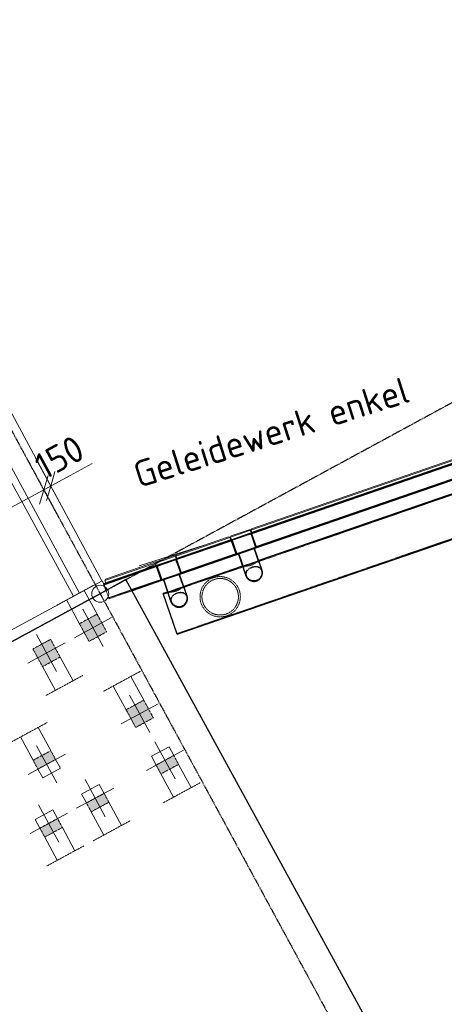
# Model space of a CAD drawing. Header units: millimetres. Extents: x 1069 to 250059, y -65909 to 70891.
# Tile 33 of 109: x 103657 to 111684, y -20054 to -1448. Entities that reach past the tile are written whole.
import ezdxf

# ---------------------------------------------------------------- set-up
doc = ezdxf.new("R2010")
doc.units = ezdxf.units.MM
for name, pattern in [('Dash dot', [15.875, 6.35, -4.7625, 0, -4.7625]), ('Grid Line', [22.225, 12.7, -3.175, 3.175, -3.175]), ('Hhidden', [2.5, 1.5, -1]), ('XX-HIDDEN', [4, 2, -2])]:
    doc.linetypes.add(name, pattern=pattern)
for name, color, linetype, lineweight in [('B-WE-KW-KUNSTWERK-GV', 5, 'Continuous', 18), ('B-WE-VH-VERHARDING_ASFALT-GV', 252, 'Continuous', 18), ('B-WE-VH-VERHARDING_BETON-GV', 252, 'Continuous', 18), ('B-WE-VH-VERHARDING_STRAATBAKSTEEN-GV', 252, 'Continuous', 18), ('iw-bs-remmingwerk', 213, 'Continuous', 18), ('N-CO-BC-BETONVORM-G', 50, 'Continuous', 25), ('N-CO-BC-BETONVORM-G-2', 50, 'XX-HIDDEN', 18), ('N-CO-BC-BETONVORM-GN', 10, 'XX-HIDDEN', 18), ('N-CO-HC-HOUTVORM-G', 30, 'Continuous', 18), ('N-CO-KC-KUNSTSTOFVORM-G', 7, 'Continuous', 13), ('N-CO-SC-STAALVORM-G', 10, 'Continuous', 25), ('X-XX-AL-CONSTRUCTIELIJN-G-1', 10, 'Continuous', 25), ('X-XX-AL-CONSTRUCTIELIJN-G-2', 7, 'Dash dot', 18), ('X-XX-AL-CONSTRUCTIELIJN-G-3', 7, 'Continuous', 18), ('X-XX-AL-CONSTRUCTIELIJN-G-4', 7, 'Hhidden', 18), ('X-XX-AL-M', 7, 'Continuous', 18), ('X-XX-AL-M-200', 7, 'Continuous', 18), ('X-XX-AL-T25-1', 7, 'Continuous', 13), ('X_XX_AL_STRAMIENLIJN_G-1', 7, 'Grid Line', 25), ('XR-463688-BGT_Blauwverlaat_dwg-1', 240, 'Continuous', 13), ('XR-463688-Blauwverlaat_Remmingswerken_dwg-1', 213, 'Continuous', 18)]:
    doc.layers.add(name, color=color, linetype=linetype, lineweight=lineweight)
doc.styles.add('NLCS-ISO_3', font='NLCS-ISO.ttf', dxfattribs={"height": 500})
doc.dimstyles.new('2_5_NLCS_diagonal', dxfattribs={"dimscale": 304.8, "dimtxt": 501.377484, "dimasz": 1.312336, "dimexe": 1.968504, "dimexo": 0.0625, "dimgap": 0, "dimtad": 1, "dimdec": 0, "dimzin": 0, "dimdsep": 46, "dimtxsty": 'NLCS-ISO_3', "dimblk1": 'OBLIQUE', "dimblk2": 'OBLIQUE', "dimsah": 1, "dimcen": 0.09, "dimdle": 1.312336, "dimazin": 0, "dimtfac": 1, "dimtdec": 4, "dimtix": 1, "dimtmove": 0, "dimatfit": 3, "dimfxl": 1.968504, "dimfxlon": 1, "dimtvp": 1, "dimtolj": 1, "dimtzin": 0, "dimarcsym": 2})
doc.dimstyles.new('2_5_NLCS_diagonal_1', dxfattribs={"dimscale": 304.8, "dimtxt": 501.377484, "dimasz": 1.312336, "dimexe": 1.968504, "dimexo": 0.0625, "dimgap": 0, "dimtad": 1, "dimdec": 0, "dimzin": 0, "dimdsep": 46, "dimtxsty": 'NLCS-ISO_3', "dimblk1": 'OBLIQUE', "dimblk2": 'OBLIQUE', "dimsah": 1, "dimcen": 0.09, "dimdle": 1.312336, "dimazin": 0, "dimtfac": 1, "dimtdec": 4, "dimtix": 1, "dimtmove": 1, "dimatfit": 3, "dimfxl": 1.968504, "dimfxlon": 1, "dimtvp": 1, "dimtolj": 1, "dimtzin": 0, "dimarcsym": 2})

# ---------------------------------------------------------------- blocks, each defined once
blk = doc.blocks.new('XR-463688-Blauwverlaat_Remmingswerken_dwg-3327467-N_A_P_ Copy 1')
at = {"layer": 'iw-bs-remmingwerk'}
for p, q in [((22896, 564), (24126, 954)), ((24601, 1105), (24624, 1112))]:
    blk.add_line(p, q, dxfattribs=at)
blk = doc.blocks.new('GM_Tussenpijler - GM_Tussenpijler-3410576-N_A_P_ Copy 1')
at = {"layer": 'N-CO-BC-BETONVORM-G'}
for p, q in [((17926, -12024), (17442, -12296)), ((22697, -20737), (17926, -12024)), ((17442, -12296), (4043, -19569))]:
    blk.add_line(p, q, dxfattribs=at)
at = {"layer": 'N-CO-HC-HOUTVORM-G'}
for p, q in [((4295, -19205), (17477, -12049)), ((17477, -12049), (17511, -12110))]:
    blk.add_line(p, q, dxfattribs=at)
blk = doc.blocks.new('GM_afdekklepje - GM_afdekklepje-3582460-N_A_P_ Copy 1')
at = {"layer": 'N-CO-SC-STAALVORM-G'}
for p, q in [((-195, 118), (-195, -118)), ((168, 145), (-168, 145)), ((195, -118), (195, 118)), ((-168, -145), (168, -145))]:
    blk.add_line(p, q, dxfattribs=at)
for centre, start, end in [((-168, 118), 90, 180), ((168, 118), 360, 90), ((-168, -118), 180, 270), ((168, -118), 270, 360)]:
    blk.add_arc(centre, 27, start, end, dxfattribs=at)
blk = doc.blocks.new('GM_Hakorit_4360 - GM_Hakorit_4360-3589548-N_A_P_ Copy 1')
at = {"layer": 'N-CO-KC-KUNSTSTOFVORM-G'}
for p, q in [((-2040, -50), (-2040, 0)), ((2040, 0), (2040, -50)), ((2040, -50), (-2040, -50)), ((-2040, -50), (-2020, -70)), ((2020, -70), (-2020, -70)), ((2020, -70), (2040, -50))]:
    blk.add_line(p, q, dxfattribs=at)
blk = doc.blocks.new('GM_Hakorit_3820 - GM_Hakorit_3820-3593615-N_A_P_ Copy 1')
at = {"layer": 'N-CO-KC-KUNSTSTOFVORM-G'}
for p, q in [((-200, 0), (-200, -50)), ((200, -50), (200, 0)), ((-200, -50), (200, -50)), ((-180, -70), (-200, -50)), ((180, -70), (-180, -70)), ((200, -50), (180, -70))]:
    blk.add_line(p, q, dxfattribs=at)
blk = doc.blocks.new('GM_Hakorit_2850 - GM_Hakorit_2850-3594086-N_A_P_ Copy 1')
at = {"layer": 'N-CO-KC-KUNSTSTOFVORM-G'}
for p, q in [((-200, 0), (-200, -50)), ((200, -50), (200, 0)), ((-200, -50), (200, -50)), ((-180, -70), (-200, -50)), ((180, -70), (-180, -70)), ((200, -50), (180, -70))]:
    blk.add_line(p, q, dxfattribs=at)
blk = doc.blocks.new('GM_Hakorit_1240 - GM_Hakorit_1240-3595698-N_A_P_ Copy 1')
at = {"layer": 'N-CO-KC-KUNSTSTOFVORM-G'}
for p, q in [((-540, -50), (-540, 0)), ((540, 0), (540, -50)), ((540, -50), (-540, -50)), ((-540, -50), (-520, -70)), ((520, -70), (-520, -70)), ((520, -70), (540, -50))]:
    blk.add_line(p, q, dxfattribs=at)
blk = doc.blocks.new('GM_Hakorit_1120 - GM_Hakorit_1120-V14-N_A_P_ Copy 1')
at = {"layer": 'N-CO-KC-KUNSTSTOFVORM-G'}
for p, q in [((520, 0), (520, -50)), ((-505, -65), (-500, -70)), ((500, -70), (-500, -70)), ((520, -50), (-490, -50)), ((500, -70), (520, -50))]:
    blk.add_line(p, q, dxfattribs=at)
blk = doc.blocks.new('GM_Bouten_Moeren_Zeskant - M16-3610774-N_A_P_ Copy 1')
at = {"layer": 'N-CO-SC-STAALVORM-G'}
for p, q in [((-18942, 17214), (-18942, 17214)), ((-18942, 17214), (-18942, 17214)), ((-18926, 17214), (-18926, 17214)), ((-18926, 17214), (-18926, 17214))]:
    blk.add_line(p, q, dxfattribs=at)
blk = doc.blocks.new('GM_Bouten_Moeren_Zeskant - M16-V79-N_A_P_ Copy 1')
at = {"layer": 'N-CO-SC-STAALVORM-G'}
for p, q in [((20267, -11090), (20279, -11090)), ((20271, -11085), (20271, -11090)), ((20271, -11085), (20271, -11085)), ((20271, -11085), (20287, -11085)), ((20279, -11090), (20291, -11090)), ((20279, -11096), (20279, -11090)), ((20284, -11103), (20290, -11103)), ((20285, -11106), (20287, -11106)), ((20287, -11090), (20287, -11085)), ((20287, -11085), (20287, -11085)), ((20287, -11113), (20287, -11103)), ((20294, -11106), (20287, -11106)), ((20291, -11103), (20290, -11103)), ((20291, -11103), (20291, -11090)), ((20291, -11103), (20294, -11103)), ((20294, -11106), (20294, -11103))]:
    blk.add_line(p, q, dxfattribs=at)
blk = doc.blocks.new('GM_Bouten_Moeren_Zeskant - M16-V7-N_A_P_ Copy 1')
at = {"layer": 'N-CO-SC-STAALVORM-G'}
for p, q in [((-18575, 17404), (-18567, 17404)), ((-18567, 17381), (-18567, 17404)), ((-18567, 17404), (-18567, 17404)), ((-18567, 17338), (-18567, 17338)), ((-18567, 17338), (-18567, 17338)), ((-18563, 17343), (-18565, 17343)), ((-18563, 17348), (-18563, 17343))]:
    blk.add_line(p, q, dxfattribs=at)
blk = doc.blocks.new('GM_Bouten_Moeren_Zeskant - M16-V8-N_A_P_ Copy 1')
at = {"layer": 'N-CO-SC-STAALVORM-G'}
for p, q in [((-18567, 17404), (-18567, 17404)), ((-18567, 17404), (-18567, 17404)), ((-18567, 17338), (-18567, 17338)), ((-18567, 17338), (-18567, 17338))]:
    blk.add_line(p, q, dxfattribs=at)
blk = doc.blocks.new('GM_Bouten_Moeren_Zeskant - M16-V9-N_A_P_ Copy 1')
at = {"layer": 'N-CO-SC-STAALVORM-G'}
blk.add_line((-17527, 17697), (-17527, 17697), dxfattribs=at)
blk.add_line((-17527, 17697), (-17527, 17697), dxfattribs=at)
blk = doc.blocks.new('GM_Bouten_Moeren_Zeskant - M16-V80-N_A_P_ Copy 1')
at = {"layer": 'N-CO-SC-STAALVORM-G'}
for p, q in [((18865, -11585), (18865, -11588)), ((18865, -11585), (18874, -11585)), ((18874, -11588), (18865, -11588)), ((18868, -11572), (18878, -11572)), ((18868, -11585), (18868, -11572)), ((18872, -11567), (18872, -11572)), ((18872, -11567), (18872, -11567)), ((18872, -11567), (18880, -11567)), ((18872, -11585), (18872, -11610)), ((18874, -11588), (18876, -11588)), ((18888, -11631), (18888, -11626))]:
    blk.add_line(p, q, dxfattribs=at)
blk = doc.blocks.new('NLI_Balk_Buis - ø813_14_2-V83-N_A_P_ Copy 1')
at = {"layer": 'N-CO-BC-BETONVORM-GN'}
for p, q in [((4000, 392), (-4000, 392)), ((-3912, -392), (-4000, -392)), ((-3588, -392), (-3912, -392)), ((-3912, -407), (-3588, -407)), ((-2412, -392), (-3588, -392)), ((-2088, -392), (-2412, -392)), ((-2412, -407), (-2088, -407)), ((2088, -392), (-2088, -392)), ((2412, -392), (2088, -392)), ((2088, -407), (2412, -407)), ((3588, -392), (2412, -392)), ((3912, -392), (3588, -392)), ((3588, -407), (3912, -407)), ((4000, -392), (3912, -392))]:
    blk.add_line(p, q, dxfattribs=at)
at = {"layer": 'N-CO-SC-STAALVORM-G'}
for p, q in [((4000, 406), (-4000, 406)), ((-4000, -407), (-4000, 406)), ((4000, 406), (4000, -407)), ((-4000, -407), (-3912, -407)), ((-3588, -407), (-2412, -407)), ((-2088, -407), (2088, -407)), ((2412, -407), (3588, -407)), ((3912, -407), (4000, -407))]:
    blk.add_line(p, q, dxfattribs=at)
blk = doc.blocks.new('NLI_Balk_Buis - ø323_9_12_5-3581718-N_A_P_ Copy 1')
at = {"layer": 'N-CO-BC-BETONVORM-GN'}
for p, q in [((250, 149), (-27, 149)), ((250, -149), (-27, -149))]:
    blk.add_line(p, q, dxfattribs=at)
blk = doc.blocks.new('XR-463688-BGT_Blauwverlaat_dwg-3328323-N_A_P_ Copy 1')
at = {"layer": 'B-WE-KW-KUNSTWERK-GV'}
blk.add_line((97404, -227288), (89757, -213119), dxfattribs=at)
at = {"layer": 'B-WE-VH-VERHARDING_ASFALT-GV'}
blk.add_line((96864, -227581), (89150, -213449), dxfattribs=at)
at = {"layer": 'B-WE-VH-VERHARDING_BETON-GV'}
for p, q in [((97404, -227288), (89757, -213119)), ((89304, -213365), (96978, -227519))]:
    blk.add_line(p, q, dxfattribs=at)
at = {"layer": 'B-WE-VH-VERHARDING_STRAATBAKSTEEN-GV'}
for p, q in [((96978, -227519), (89304, -213365)), ((89150, -213449), (96864, -227581))]:
    blk.add_line(p, q, dxfattribs=at)
blk = doc.blocks.new('DIMBLOCK11-N_A_P_ Copy 1')
at = {"layer": 'X-XX-AL-M-200'}
for p, q in [((104399, -10858), (103826, -9804)), ((104530, -10787), (103958, -9732)), ((105027, -9835), (104196, -10286)), ((104244, -10260), (104324, -9988)), ((104112, -10331), (104193, -10060)), ((104596, -10069), (104112, -10331)), ((104112, -10331), (104032, -10602)), ((104112, -10331), (104399, -10858)), ((104244, -10260), (104164, -10531)), ((104196, -10286), (104178, -10295)), ((104244, -10260), (104530, -10787))]:
    blk.add_line(p, q, dxfattribs=at)
at = {"layer": 'X-XX-AL-M-200', "color": 0, "insert": (103885, -9713), "char_height": 500, "width": 1135.19, "attachment_point": 1, "rotation": 28.4956, "line_spacing_factor": 1.135194, "style": 'NLCS-ISO_3'}
blk.add_mtext('150', dxfattribs=at)
blk = doc.blocks.new('_Oblique')
at = {"color": 0, "linetype": 'ByBlock', "lineweight": -2}
blk.add_line((-0.5, -0.5), (0.5, 0.5), dxfattribs=at)
blk = doc.blocks.new('DIMBLOCK12-N_A_P_ Copy 1')
at = {"layer": 'X-XX-AL-M-200'}
for p, q in [((104399, -10858), (103826, -9804)), ((104112, -10331), (104193, -10060)), ((104112, -10331), (91062, -17416)), ((104112, -10331), (104032, -10602)), ((104112, -10331), (104399, -10858)), ((91348, -17943), (90775, -16888)), ((91062, -17416), (91142, -17145)), ((91062, -17416), (90981, -17687)), ((91062, -17416), (91348, -17943))]:
    blk.add_line(p, q, dxfattribs=at)
at = {"layer": 'X-XX-AL-M-200', "color": 0, "insert": (96532, -13705), "char_height": 500, "width": 2032, "attachment_point": 1, "rotation": 28.4956, "line_spacing_factor": 1.135194, "style": 'NLCS-ISO_3'}
blk.add_mtext('14850', dxfattribs=at)

msp = doc.modelspace()

# ---------------------------------------------------------------- hatches: boundary and pattern name
at = {"layer": 'X-XX-AL-CONSTRUCTIELIJN-G-1'}
for points in [[(104967.2, -13195.7), (105301.1, -13014.4), (105119.9, -12680.4), (104785.9, -12861.7)], [(104088.3, -13672.8), (104422.3, -13491.5), (104241, -13157.5), (103907, -13338.8)], [(105849.8, -14821.6), (106183.8, -14640.3), (106002.5, -14306.3), (105668.5, -14487.6)], [(104001.4, -15608.8), (104335.4, -15427.5), (104244.8, -15260.5), (103910.8, -15441.8)], [(106326.9, -15700.4), (106660.9, -15519.1), (106570.2, -15352.2), (106236.2, -15533.5)], [(105008.6, -16416.1), (105342.6, -16234.8), (105251.9, -16067.8), (104918, -16249.1)], [(104129.8, -16893.2), (104463.7, -16711.9), (104373.1, -16544.9), (104039.1, -16726.2)]]:
    msp.add_hatch(color=256, dxfattribs=at).paths.add_polyline_path(points, flags=0)

# ---------------------------------------------------------------- linework, layer by layer
at = {"layer": 'N-CO-BC-BETONVORM-GN'}
for p, q in [((108025.3, -11164.5), (107677.4, -11284.5)), ((107677.4, -11284.5), (107764.8, -11537.9)), ((108112.7, -11417.9), (108025.3, -11164.5)), ((107764.8, -11537.9), (108112.7, -11417.9)), ((106607.3, -11653.7), (106259.4, -11773.7)), ((106694.7, -11907), (106607.3, -11653.7)), ((106259.4, -11773.7), (106346.8, -12027)), ((106346.8, -12027), (106694.7, -11907)), ((105338.1, -12371.9), (105290.3, -12233.2)), ((105771.7, -12222.3), (105338.1, -12371.9)), ((105780.9, -12239.2), (105344.3, -12389.8)), ((105344.3, -12389.8), (105338.1, -12371.9))]:
    msp.add_line(p, q, dxfattribs=at)
for radius, start, end in [(345, 125.49612, 134.93954), (345, 114.65847, 124.57161), (381, 118.66085, 119.03328), (345, 103.87201, 114.19427), (381, 108.57745, 109.48921), (345, 93.49498, 103.40877), (381, 99.03328, 99.40572), (345, 83.12702, 92.57042), (345, 72.38097, 82.0057), (345, 61.74787, 71.76375), (381, 68.72244, 69.03328), (345, 51.41969, 60.82366), (345, 40.84678, 50.22825), (381, 169.03328, 169.40405), (345, 167.83827, 177.21987), (345, 157.24288, 166.64689), (381, 149.03328, 149.34412), (345, 146.30285, 156.31873), (345, 136.06088, 145.68556), (345, 30.08552, 39.82348), (381, 39.03328, 39.45811), (345, 19.2048, 29.41515), (345, 8.65141, 18.86177), (381, 178.60847, 179.37254), (381, 188.74823, 189.03328), (345, 178.24298, 187.98141), (345, 188.6512, 198.86174), (345, 199.20483, 209.41537), (345, 337.24291, 346.64688), (345, 347.83832, 357.21979), (345, 358.24309, 7.98105), (381, 349.03328, 349.4041), (381, 8.74816, 9.03328), (381, 358.60846, 359.3726), (345, 210.08516, 219.82358), (381, 219.03328, 219.4581), (345, 220.8467, 230.2283), (345, 231.41968, 240.82369), (345, 294.6578, 304.57159), (345, 305.49615, 314.93955), (345, 316.06087, 325.6856), (345, 326.30282, 336.31869), (381, 329.03328, 329.34412), (345, 241.74784, 251.76372), (381, 248.72245, 249.03328), (345, 252.38101, 262.00569), (345, 263.12703, 272.57045), (345, 273.49496, 283.4081), (381, 279.03328, 279.40572), (345, 283.8723, 294.19456), (381, 288.57736, 289.48912), (381, 298.66085, 299.03328)]:
    msp.add_arc((107447, -12352), radius, start, end, dxfattribs=at)
for points, knots in [([(107870.3, -11776), (107870.3, -11776), (107873.7, -11776.2), (107884.4, -11776.5), (107895.3, -11776.7), (107908.7, -11776.6), (107924.3, -11776), (107941.9, -11774.7), (107961, -11772.6), (107981.3, -11769.3), (108002.4, -11764.7), (108023.8, -11758.7), (108045, -11751.4), (108065.5, -11742.9), (108085, -11733.5), (108103, -11723.6), (108119.4, -11713.5), (108134, -11703.7), (108146.7, -11694.5), (108157.3, -11686.3), (108167.2, -11678.3), (108174.6, -11672), (108176.5, -11670.4), (108176.5, -11670.4)], [0, 0, 0, 0, 0.0869565, 0.1304348, 0.173913, 0.2173913, 0.2608696, 0.3043478, 0.3478261, 0.3913043, 0.4347826, 0.4782609, 0.5217391, 0.5652174, 0.6086957, 0.6521739, 0.6956522, 0.7391304, 0.7826087, 0.826087, 0.8695652, 0.9347826, 1, 1, 1, 1]), ([(107933.4, -11958.9), (107929.3, -11946.9), (107926.2, -11928.5), (107928.6, -11904.6), (107933.4, -11887.4), (107941.2, -11870.9), (107951.7, -11855.4), (107964.7, -11840.9), (107980, -11827.6), (107997.3, -11815.6), (108016.3, -11805), (108036.6, -11795.9), (108057.8, -11788.6), (108079.4, -11783.2), (108100.9, -11779.8), (108122, -11778.6), (108142.2, -11779.7), (108161.4, -11783), (108179.2, -11788.8), (108195.5, -11797), (108212.4, -11809.4), (108228.2, -11827.5), (108236.5, -11844.2), (108239.6, -11853.2)], [0, 0, 0, 0, 0.0869565, 0.1304348, 0.173913, 0.2173913, 0.2608696, 0.3043478, 0.3478261, 0.3913043, 0.4347826, 0.4782609, 0.5217391, 0.5652174, 0.6086957, 0.6521739, 0.6956522, 0.7391304, 0.7826087, 0.826087, 0.8695652, 0.9347826, 1, 1, 1, 1]), ([(108227.8, -11857.3), (108223.8, -11845.8), (108215, -11830), (108198.7, -11813.5), (108184.4, -11803.5), (108168.3, -11795.9), (108150.6, -11790.7), (108131.7, -11788), (108111.8, -11787.6), (108091.3, -11789.4), (108070.4, -11793.4), (108049.7, -11799.5), (108023, -11810.1), (107998.6, -11824.2), (107978.1, -11841), (107964.9, -11854.8), (107954.2, -11869.8), (107946.2, -11885.7), (107941.1, -11902.4), (107939.1, -11919.7), (107940.3, -11937.3), (107943.2, -11949), (107945.2, -11954.8)], [0, 0, 0, 0, 0.0909091, 0.1363636, 0.1818182, 0.2272727, 0.2727273, 0.3181818, 0.3636364, 0.4090909, 0.4545455, 0.5, 0.5454545, 0.6363636, 0.6818182, 0.7272727, 0.7727273, 0.8181818, 0.8636364, 0.9090909, 0.9545455, 1, 1, 1, 1]), ([(107945.2, -11954.8), (107949.2, -11966.4), (107958.3, -11983.2), (107975.9, -12003.2), (107991.4, -12016.6), (108008.8, -12028), (108027.8, -12037.2), (108048.1, -12043.9), (108069.2, -12047.8), (108090.7, -12048.7), (108112.2, -12046.5), (108133, -12041), (108159.5, -12029.6), (108182.8, -12012.3), (108201.7, -11990.9), (108213.6, -11973.2), (108222.9, -11954.2), (108229.6, -11934.4), (108233.5, -11914.4), (108234.6, -11894.5), (108232.8, -11875.2), (108229.8, -11863.1), (108227.8, -11857.3)], [0, 0, 0, 0, 0.0909091, 0.1363636, 0.1818182, 0.2272727, 0.2727273, 0.3181818, 0.3636364, 0.4090909, 0.4545455, 0.5, 0.5454545, 0.6363636, 0.6818182, 0.7272727, 0.7727273, 0.8181818, 0.8636364, 0.9090909, 0.9545455, 1, 1, 1, 1]), ([(107086.8, -12476.3), (107083.4, -12466.5), (107077.5, -12446.8), (107068.9, -12406.6), (107064.5, -12356.2), (107068.4, -12297.9), (107080.5, -12243.3), (107099.4, -12193), (107124.3, -12147.3), (107149.4, -12113), (107172.1, -12087.9), (107190.4, -12070), (107206.8, -12056), (107219, -12046.7), (107226.2, -12041.5), (107231.7, -12037.6), (107237.4, -12033.9), (107243.1, -12030.1), (107249, -12026.5), (107255, -12022.9), (107261.2, -12019.4), (107267.5, -12016), (107273.9, -12012.6), (107280.5, -12009.3), (107287.2, -12006.1), (107294.1, -12003), (107301.1, -12000), (107308.2, -11997.2), (107315.4, -11994.5), (107322.7, -11991.8), (107330.1, -11989.4), (107337.4, -11987.1), (107344.8, -11985), (107352.1, -11983), (107359.5, -11981.2), (107366.7, -11979.6), (107373.9, -11978.1), (107381.1, -11976.8), (107388.2, -11975.6), (107395.2, -11974.6), (107402.1, -11973.7), (107409, -11972.9), (107415.8, -11972.3), (107422.6, -11971.8), (107429.3, -11971.4), (107438.2, -11971.1), (107453.6, -11970.9), (107475.1, -11971.8), (107500.5, -11974.5), (107525.6, -11978.9), (107550.2, -11985), (107574.6, -11992.8), (107598.7, -12002.2), (107622.3, -12013.4), (107645.5, -12026.5), (107668.1, -12041.4), (107690.1, -12058.2), (107711.1, -12077), (107731.2, -12097.7), (107750, -12120.4), (107767.2, -12144.9), (107782.8, -12171.1), (107796.3, -12198.8), (107803.8, -12218), (107807.2, -12227.8)], [0, 0, 0, 0, 0.0232558, 0.0465116, 0.0930233, 0.1395349, 0.1860465, 0.2325581, 0.2790698, 0.3255814, 0.3488372, 0.372093, 0.3953488, 0.4069767, 0.4127907, 0.4186047, 0.4244186, 0.4302326, 0.4360465, 0.4418605, 0.4476744, 0.4534884, 0.4593023, 0.4651163, 0.4709302, 0.4767442, 0.4825581, 0.4883721, 0.494186, 0.5, 0.505814, 0.5116279, 0.5174419, 0.5232558, 0.5290698, 0.5348837, 0.5406977, 0.5465116, 0.5523256, 0.5581395, 0.5639535, 0.5697674, 0.5755814, 0.5813953, 0.5872093, 0.5930233, 0.6046512, 0.627907, 0.6511628, 0.6744186, 0.6976744, 0.7209302, 0.744186, 0.7674419, 0.7906977, 0.8139535, 0.8372093, 0.8604651, 0.8837209, 0.9069767, 0.9302326, 0.9534884, 0.9767442, 1, 1, 1, 1]), ([(107773.1, -12239.5), (107769.8, -12229.9), (107762.3, -12210.9), (107744.1, -12174.6), (107715.8, -12133.2), (107675.5, -12091.5), (107630.5, -12058.2), (107582.3, -12033.2), (107540, -12019), (107505, -12011.6), (107478, -12008.1), (107455.1, -12006.9), (107436.3, -12007.1), (107422.1, -12007.8), (107407.7, -12009.2), (107393.1, -12011.2), (107378.4, -12013.8), (107363.7, -12017.1), (107349, -12021.1), (107334.4, -12025.8), (107320.1, -12031.1), (107306, -12037), (107292.4, -12043.5), (107279.2, -12050.5), (107266.5, -12057.9), (107254.4, -12065.7), (107242.7, -12073.9), (107227.8, -12085.3), (107210.4, -12100.4), (107191.4, -12119.8), (107168.4, -12147.2), (107143.8, -12184.4), (107121.3, -12233.9), (107106.4, -12287.8), (107100.4, -12345.5), (107103.7, -12395.5), (107111.7, -12435.3), (107117.5, -12454.9), (107120.8, -12464.6)], [0, 0, 0, 0, 0.0263158, 0.0526316, 0.1052632, 0.1578947, 0.2105263, 0.2631579, 0.3157895, 0.3421053, 0.3684211, 0.3947368, 0.4078947, 0.4210526, 0.4342105, 0.4473684, 0.4605263, 0.4736842, 0.4868421, 0.5, 0.5131579, 0.5263158, 0.5394737, 0.5526316, 0.5657895, 0.5789474, 0.5921053, 0.6052632, 0.6315789, 0.6578947, 0.6842105, 0.7368421, 0.7894737, 0.8421053, 0.8947368, 0.9473684, 0.9736842, 1, 1, 1, 1]), ([(106452.3, -12265.2), (106452.3, -12265.2), (106455.7, -12265.3), (106466.4, -12265.7), (106477.3, -12265.8), (106490.7, -12265.7), (106506.3, -12265.2), (106523.9, -12263.9), (106543, -12261.7), (106563.3, -12258.4), (106584.4, -12253.8), (106605.8, -12247.9), (106627, -12240.6), (106647.5, -12232.1), (106667, -12222.7), (106685, -12212.8), (106701.4, -12202.7), (106716, -12192.8), (106728.7, -12183.6), (106739.3, -12175.5), (106749.2, -12167.5), (106756.6, -12161.2), (106758.5, -12159.6), (106758.5, -12159.5)], [0, 0, 0, 0, 0.0869565, 0.1304348, 0.173913, 0.2173913, 0.2608696, 0.3043478, 0.3478261, 0.3913043, 0.4347826, 0.4782609, 0.5217391, 0.5652174, 0.6086957, 0.6521739, 0.6956522, 0.7391304, 0.7826087, 0.826087, 0.8695652, 0.9347826, 1, 1, 1, 1]), ([(106515.4, -12448), (106511.3, -12436), (106508.2, -12417.7), (106510.6, -12393.8), (106515.5, -12376.5), (106523.2, -12360.1), (106533.7, -12344.5), (106546.7, -12330.1), (106562, -12316.8), (106579.3, -12304.8), (106598.3, -12294.1), (106618.7, -12285.1), (106639.8, -12277.8), (106661.4, -12272.4), (106682.9, -12269), (106704, -12267.8), (106724.2, -12268.9), (106743.4, -12272.2), (106761.2, -12278), (106777.5, -12286.2), (106794.4, -12298.5), (106810.2, -12316.6), (106818.5, -12333.4), (106821.6, -12342.4)], [0, 0, 0, 0, 0.0869565, 0.1304348, 0.173913, 0.2173913, 0.2608696, 0.3043478, 0.3478261, 0.3913043, 0.4347826, 0.4782609, 0.5217391, 0.5652174, 0.6086957, 0.6521739, 0.6956522, 0.7391304, 0.7826087, 0.826087, 0.8695652, 0.9347826, 1, 1, 1, 1]), ([(106809.8, -12346.5), (106805.8, -12334.9), (106797.1, -12319.2), (106780.7, -12302.7), (106766.4, -12292.7), (106750.3, -12285.1), (106732.6, -12279.9), (106713.7, -12277.2), (106693.8, -12276.7), (106673.3, -12278.6), (106652.4, -12282.6), (106631.8, -12288.7), (106605, -12299.3), (106580.6, -12313.4), (106560.1, -12330.2), (106546.9, -12344), (106536.2, -12358.9), (106528.2, -12374.9), (106523.1, -12391.6), (106521.1, -12408.9), (106522.3, -12426.5), (106525.2, -12438.2), (106527.2, -12444)], [0, 0, 0, 0, 0.0909091, 0.1363636, 0.1818182, 0.2272727, 0.2727273, 0.3181818, 0.3636364, 0.4090909, 0.4545455, 0.5, 0.5454545, 0.6363636, 0.6818182, 0.7272727, 0.7727273, 0.8181818, 0.8636364, 0.9090909, 0.9545455, 1, 1, 1, 1]), ([(107807.2, -12227.8), (107810.5, -12237.6), (107816.4, -12257.3), (107825, -12297.5), (107829.5, -12347.9), (107825.6, -12406.2), (107813.5, -12460.8), (107794.5, -12511.1), (107769.7, -12556.8), (107744.5, -12591), (107721.9, -12616.2), (107703.6, -12634.1), (107687.1, -12648), (107674.9, -12657.4), (107667.7, -12662.6), (107662.2, -12666.4), (107656.6, -12670.2), (107650.8, -12673.9), (107645, -12677.6), (107638.9, -12681.2), (107632.8, -12684.7), (107626.5, -12688.1), (107620, -12691.5), (107613.5, -12694.8), (107606.7, -12698), (107599.8, -12701.1), (107592.8, -12704), (107585.8, -12706.9), (107578.6, -12709.6), (107571.2, -12712.2), (107563.9, -12714.7), (107556.5, -12717), (107549.2, -12719.1), (107541.8, -12721.1), (107534.5, -12722.9), (107527.2, -12724.5), (107520, -12726), (107512.9, -12727.3), (107505.8, -12728.5), (107498.8, -12729.5), (107491.8, -12730.4), (107485, -12731.2), (107478.1, -12731.8), (107471.4, -12732.3), (107464.7, -12732.7), (107455.8, -12733), (107440.4, -12733.2), (107418.8, -12732.3), (107393.4, -12729.5), (107368.4, -12725.1), (107343.7, -12719.1), (107319.3, -12711.3), (107295.3, -12701.9), (107271.7, -12690.7), (107248.5, -12677.6), (107225.8, -12662.7), (107203.9, -12645.9), (107182.8, -12627.1), (107162.8, -12606.3), (107144, -12583.7), (107126.7, -12559.2), (107111.2, -12532.9), (107097.7, -12505.3), (107090.2, -12486.1), (107086.8, -12476.3)], [0, 0, 0, 0, 0.0232558, 0.0465116, 0.0930233, 0.1395349, 0.1860465, 0.2325581, 0.2790698, 0.3255814, 0.3488372, 0.372093, 0.3953488, 0.4069767, 0.4127907, 0.4186047, 0.4244186, 0.4302326, 0.4360465, 0.4418605, 0.4476744, 0.4534884, 0.4593023, 0.4651163, 0.4709302, 0.4767442, 0.4825581, 0.4883721, 0.494186, 0.5, 0.505814, 0.5116279, 0.5174419, 0.5232558, 0.5290698, 0.5348837, 0.5406977, 0.5465116, 0.5523256, 0.5581395, 0.5639535, 0.5697674, 0.5755814, 0.5813953, 0.5872093, 0.5930233, 0.6046512, 0.627907, 0.6511628, 0.6744186, 0.6976744, 0.7209302, 0.744186, 0.7674419, 0.7906977, 0.8139535, 0.8372093, 0.8604651, 0.8837209, 0.9069767, 0.9302326, 0.9534884, 0.9767442, 1, 1, 1, 1]), ([(107120.8, -12464.6), (107124.2, -12474.2), (107131.7, -12493.2), (107149.9, -12529.5), (107178.1, -12570.9), (107218.5, -12612.6), (107263.4, -12645.9), (107311.7, -12670.9), (107354, -12685.1), (107389, -12692.5), (107415.9, -12696), (107438.9, -12697.2), (107457.7, -12697), (107471.9, -12696.2), (107486.3, -12694.9), (107500.8, -12692.9), (107515.5, -12690.3), (107530.2, -12687), (107545, -12683), (107559.5, -12678.3), (107573.9, -12673), (107587.9, -12667.1), (107601.6, -12660.6), (107614.7, -12653.6), (107627.4, -12646.2), (107639.6, -12638.4), (107651.3, -12630.2), (107666.1, -12618.8), (107683.5, -12603.7), (107702.5, -12584.3), (107725.6, -12556.9), (107750.1, -12519.6), (107772.7, -12470.2), (107787.5, -12416.3), (107793.6, -12358.6), (107790.3, -12308.6), (107782.2, -12268.7), (107776.5, -12249.2), (107773.1, -12239.5)], [0, 0, 0, 0, 0.0263158, 0.0526316, 0.1052632, 0.1578947, 0.2105263, 0.2631579, 0.3157895, 0.3421053, 0.3684211, 0.3947368, 0.4078947, 0.4210526, 0.4342105, 0.4473684, 0.4605263, 0.4736842, 0.4868421, 0.5, 0.5131579, 0.5263158, 0.5394737, 0.5526316, 0.5657895, 0.5789474, 0.5921053, 0.6052632, 0.6315789, 0.6578947, 0.6842105, 0.7368421, 0.7894737, 0.8421053, 0.8947368, 0.9473684, 0.9736842, 1, 1, 1, 1]), ([(106527.2, -12444), (106531.2, -12455.5), (106540.4, -12472.4), (106557.9, -12492.4), (106573.4, -12505.8), (106590.8, -12517.2), (106609.8, -12526.4), (106630.1, -12533.1), (106651.2, -12537), (106672.7, -12537.9), (106694.2, -12535.6), (106715.1, -12530.2), (106741.5, -12518.7), (106764.8, -12501.5), (106783.7, -12480.1), (106795.6, -12462.3), (106804.9, -12443.4), (106811.6, -12423.6), (106815.5, -12403.5), (106816.6, -12383.6), (106814.8, -12364.4), (106811.8, -12352.3), (106809.8, -12346.5)], [0, 0, 0, 0, 0.0909091, 0.1363636, 0.1818182, 0.2272727, 0.2727273, 0.3181818, 0.3636364, 0.4090909, 0.4545455, 0.5, 0.5454545, 0.6363636, 0.6818182, 0.7272727, 0.7727273, 0.8181818, 0.8636364, 0.9090909, 0.9545455, 1, 1, 1, 1])]:
    msp.add_open_spline(points, degree=3, knots=knots, dxfattribs=at)
for points in [[(108242.8, -11864.1), (108242.7, -11863.6), (108242.5, -11863.1), (108242.4, -11862.6)], [(107937, -11968), (107937.2, -11968.5), (107937.4, -11968.9), (107937.6, -11969.4)], [(107978.6, -12021.7), (107979.3, -12022.3), (107980.1, -12022.9), (107980.9, -12023.5)], [(108075.3, -12060.9), (108075.5, -12061), (108075.7, -12061), (108075.8, -12061)], [(108190.4, -12021.5), (108190.5, -12021.3), (108190.7, -12021.2), (108190.8, -12021.1)], [(108242.1, -11933.4), (108242.3, -11932.4), (108242.5, -11931.5), (108242.7, -11930.6)], [(106519, -12457.2), (106519.2, -12457.6), (106519.4, -12458.1), (106519.6, -12458.5)], [(106824.1, -12422.6), (106824.3, -12421.6), (106824.5, -12420.7), (106824.8, -12419.7)], [(106824.8, -12353.3), (106824.7, -12352.8), (106824.5, -12352.3), (106824.4, -12351.8)], [(106560.6, -12510.9), (106561.3, -12511.5), (106562.1, -12512.1), (106562.9, -12512.7)], [(106657.3, -12550.1), (106657.5, -12550.1), (106657.7, -12550.1), (106657.8, -12550.2)], [(106772.4, -12510.6), (106772.5, -12510.5), (106772.7, -12510.4), (106772.8, -12510.3)]]:
    msp.add_open_spline(points, degree=3, dxfattribs=at)
at = {"layer": 'N-CO-SC-STAALVORM-G'}
for p, q in [((111911.1, -9807.1), (108035.2, -11144.2)), ((111917.3, -9825), (108041.4, -11162.1)), ((112002.7, -10072.7), (108126.9, -11409.8)), ((112008.9, -10090.7), (108133.1, -11427.8)), ((107657.1, -11274.6), (108035.2, -11144.2)), ((108041.4, -11162.1), (108035.2, -11144.2)), ((108035.2, -11144.2), (108133.1, -11427.8)), ((107657.1, -11274.6), (106617.2, -11633.3)), ((107663.3, -11292.6), (106623.4, -11651.3)), ((107754.9, -11558.2), (107657.1, -11274.6)), ((107657.1, -11274.6), (107663.3, -11292.6)), ((108133.1, -11427.8), (107754.9, -11558.2)), ((108239.6, -11853.2), (108097.1, -11440.2)), ((108133.1, -11427.8), (108126.9, -11409.8)), ((106239.1, -11763.8), (106617.2, -11633.3)), ((106617.2, -11633.3), (106715.1, -11916.9)), ((106623.4, -11651.3), (106617.2, -11633.3)), ((107748.7, -11540.3), (106708.9, -11899)), ((107754.9, -11558.2), (106715.1, -11916.9)), ((107748.7, -11540.3), (107754.9, -11558.2)), ((107790.9, -11545.8), (107933.4, -11958.9)), ((106239.1, -11763.8), (105246.5, -12106.2)), ((106245.3, -11781.8), (105252.7, -12124.2)), ((106336.9, -12047.4), (106239.1, -11763.8)), ((106239.1, -11763.8), (106245.3, -11781.8)), ((106715.1, -11916.9), (106708.9, -11899)), ((106330.7, -12029.4), (105771.7, -12222.3)), ((106336.9, -12047.4), (105781, -12239.2)), ((106330.7, -12029.4), (106336.9, -12047.4)), ((106715.1, -11916.9), (106336.9, -12047.4)), ((106372.9, -12035), (106515.4, -12448)), ((106821.6, -12342.4), (106679.1, -11929.4)), ((105252.7, -12124.2), (105246.5, -12106.2)), ((105290.3, -12233.2), (105252.7, -12124.2))]:
    msp.add_line(p, q, dxfattribs=at)
for points in [[(108242.4, -11862.6), (108241.6, -11859.4), (108240.6, -11856.3), (108239.6, -11853.2)], [(107933.4, -11958.9), (107934.5, -11961.9), (107935.6, -11965), (107937, -11968)], [(106515.4, -12448), (106516.5, -12451.1), (106517.6, -12454.1), (106519, -12457.1)], [(106824.4, -12351.8), (106823.6, -12348.6), (106822.7, -12345.5), (106821.6, -12342.4)]]:
    msp.add_open_spline(points, degree=3, dxfattribs=at)
for points, knots in [([(108242.8, -11930.5), (108244.1, -11924.5), (108246.7, -11908), (108246.8, -11885.5), (108244.2, -11869.9), (108242.8, -11864.1)], [0.83212404, 0.83212404, 0.83212404, 0.83212404, 0.86956522, 0.93478261, 0.97437203, 0.97437203, 0.97437203, 0.97437203]), ([(107937.6, -11969.4), (107941.4, -11977.7), (107949.5, -11991.6), (107964.2, -12008.8), (107973.8, -12017.7), (107978.6, -12021.7)], [0.02562606, 0.02562606, 0.02562606, 0.02562606, 0.08695652, 0.13043478, 0.16786676, 0.16786676, 0.16786676, 0.16786676]), ([(107980.9, -12023.5), (107986.4, -12028), (107998.3, -12036.2), (108017.7, -12046.5), (108038.4, -12054.4), (108057.8, -12059), (108070.2, -12060.6), (108075.3, -12060.9)], [0.17391304, 0.17391304, 0.17391304, 0.17391304, 0.2173913, 0.26086957, 0.30434783, 0.34782609, 0.37761625, 0.37761625, 0.37761625, 0.37761625]), ([(108075.9, -12061), (108078, -12061.1), (108087.6, -12061.6), (108104.6, -12061), (108126.7, -12056.9), (108147.9, -12049.6), (108167.7, -12039.2), (108181.6, -12029.2), (108188.8, -12022.9), (108190.4, -12021.5)], [0.37882734, 0.37882734, 0.37882734, 0.37882734, 0.39130435, 0.43478261, 0.47826087, 0.52173913, 0.56521739, 0.60869565, 0.62116748, 0.62116748, 0.62116748, 0.62116748]), ([(108190.8, -12021.1), (108194.6, -12017.6), (108203.4, -12008.8), (108215.8, -11993.2), (108227.3, -11974.2), (108236.2, -11954.2), (108240.4, -11940.3), (108242.1, -11933.4)], [0.62237835, 0.62237835, 0.62237835, 0.62237835, 0.65217391, 0.69565217, 0.73913043, 0.7826087, 0.82608696, 0.82608696, 0.82608696, 0.82608696]), ([(106519.6, -12458.6), (106523.4, -12466.9), (106531.6, -12480.8), (106546.2, -12498), (106555.8, -12506.9), (106560.6, -12510.8)], [0.02562606, 0.02562606, 0.02562606, 0.02562606, 0.08695652, 0.13043478, 0.16786676, 0.16786676, 0.16786676, 0.16786676]), ([(106772.8, -12510.2), (106776.6, -12506.8), (106785.5, -12497.9), (106797.9, -12482.3), (106809.3, -12463.4), (106818.2, -12443.3), (106822.5, -12429.5), (106824.1, -12422.6)], [0.62237835, 0.62237835, 0.62237835, 0.62237835, 0.65217391, 0.69565217, 0.73913043, 0.7826087, 0.82608696, 0.82608696, 0.82608696, 0.82608696]), ([(106824.8, -12419.7), (106826.1, -12413.7), (106828.8, -12397.2), (106828.9, -12374.7), (106826.2, -12359), (106824.8, -12353.3)], [0.83212404, 0.83212404, 0.83212404, 0.83212404, 0.86956522, 0.93478261, 0.97437203, 0.97437203, 0.97437203, 0.97437203]), ([(106562.9, -12512.7), (106568.4, -12517.1), (106580.3, -12525.4), (106599.7, -12535.7), (106620.4, -12543.6), (106639.8, -12548.2), (106652.2, -12549.7), (106657.3, -12550.1)], [0.17391304, 0.17391304, 0.17391304, 0.17391304, 0.2173913, 0.26086957, 0.30434783, 0.34782609, 0.37761625, 0.37761625, 0.37761625, 0.37761625]), ([(106657.9, -12550.2), (106660, -12550.3), (106669.6, -12550.8), (106686.6, -12550.2), (106708.7, -12546.1), (106729.9, -12538.8), (106749.8, -12528.4), (106763.6, -12518.4), (106770.8, -12512.1), (106772.4, -12510.7)], [0.37882734, 0.37882734, 0.37882734, 0.37882734, 0.39130435, 0.43478261, 0.47826087, 0.52173913, 0.56521739, 0.60869565, 0.62116748, 0.62116748, 0.62116748, 0.62116748])]:
    msp.add_open_spline(points, degree=3, knots=knots, dxfattribs=at)
at = {"layer": 'X-XX-AL-CONSTRUCTIELIJN-G-2'}
for p, q in [((105119.9, -12680.4), (104785.9, -12861.7)), ((105301.1, -13014.4), (105119.9, -12680.4)), ((104785.9, -12861.7), (104967.2, -13195.7)), ((104967.2, -13195.7), (105301.1, -13014.4)), ((104241, -13157.5), (103907, -13338.8)), ((104422.3, -13491.5), (104241, -13157.5)), ((103907, -13338.8), (104088.3, -13672.8)), ((104088.3, -13672.8), (104422.3, -13491.5)), ((106002.5, -14306.3), (105668.5, -14487.6)), ((106183.8, -14640.3), (106002.5, -14306.3)), ((105668.5, -14487.6), (105849.8, -14821.6)), ((105849.8, -14821.6), (106183.8, -14640.3)), ((104244.8, -15260.5), (103910.8, -15441.8)), ((103910.8, -15441.8), (104001.4, -15608.8)), ((104001.4, -15608.8), (104335.4, -15427.5)), ((104335.4, -15427.5), (104244.8, -15260.5)), ((106570.2, -15352.2), (106236.2, -15533.5)), ((106660.9, -15519.1), (106570.2, -15352.2)), ((106236.2, -15533.5), (106326.9, -15700.4)), ((106326.9, -15700.4), (106660.9, -15519.1)), ((105251.9, -16067.8), (104918, -16249.1)), ((105342.6, -16234.8), (105251.9, -16067.8)), ((104918, -16249.1), (105008.6, -16416.1)), ((105008.6, -16416.1), (105342.6, -16234.8)), ((104373.1, -16544.9), (104039.1, -16726.2)), ((104463.7, -16711.9), (104373.1, -16544.9)), ((104039.1, -16726.2), (104129.8, -16893.2)), ((104129.8, -16893.2), (104463.7, -16711.9))]:
    msp.add_line(p, q, dxfattribs=at)
at = {"layer": 'X-XX-AL-CONSTRUCTIELIJN-G-3'}
for p, q in [((105119.9, -12680.4), (104876.5, -12232.2)), ((104785.9, -12861.7), (104542.6, -12413.5)), ((104852.7, -12586.5), (105234.4, -13289.6)), ((104692, -13128.9), (105395.1, -12747.2)), ((104355.5, -13766.7), (103973.8, -13063.6)), ((103813.1, -13606), (104516.2, -13224.3)), ((104422.3, -13491.5), (104665.6, -13939.7)), ((104088.3, -13672.8), (104331.6, -14121)), ((106002.5, -14306.3), (105759.2, -13858.1)), ((105668.5, -14487.6), (105425.2, -14039.4)), ((105735.3, -14212.4), (106117, -14915.5)), ((105574.6, -14754.8), (106277.7, -14373.1)), ((104244.8, -15260.5), (104006.2, -14821.1)), ((103910.8, -15441.8), (103672.3, -15002.4)), ((104359.3, -15869.7), (103977.6, -15166.6)), ((106051.7, -15633.6), (106754.8, -15252)), ((106145.6, -15366.5), (106479.6, -15185.2)), ((106212.4, -15091.3), (106594.1, -15794.4)), ((106479.6, -15185.2), (106570.2, -15352.2)), ((103816.9, -15709), (104520, -15327.3)), ((104426.1, -15594.5), (104335.4, -15427.5)), ((106236.2, -15533.5), (106145.6, -15366.5)), ((104001.4, -15608.8), (104092.1, -15775.8)), ((104092.1, -15775.8), (104426.1, -15594.5)), ((106660.9, -15519.1), (106899.4, -15958.6)), ((104894.1, -15806.9), (105275.8, -16510)), ((106326.9, -15700.4), (106565.4, -16139.9)), ((104733.4, -16349.3), (105436.5, -15967.6)), ((104827.3, -16082.1), (105161.3, -15900.8)), ((105161.3, -15900.8), (105251.9, -16067.8)), ((104918, -16249.1), (104827.3, -16082.1)), ((104015.3, -16284), (104396.9, -16987.1)), ((105342.6, -16234.8), (105581.1, -16674.2)), ((103854.6, -16826.4), (104557.6, -16444.7)), ((103948.5, -16559.2), (104282.4, -16377.9)), ((104039.1, -16726.2), (103948.5, -16559.2)), ((104282.4, -16377.9), (104373.1, -16544.9)), ((105008.6, -16416.1), (105247.2, -16855.5)), ((104463.7, -16711.9), (104702.3, -17151.3)), ((104129.8, -16893.2), (104368.3, -17332.6))]:
    msp.add_line(p, q, dxfattribs=at)
msp.add_circle((105178.9, -12295.6), 160, dxfattribs=at)
at = {"layer": 'X-XX-AL-CONSTRUCTIELIJN-G-4'}
for p, q in [((105061.1, -12132), (104358, -12513.7)), ((105943.7, -13757.9), (105240.6, -14139.6)), ((104850.2, -13839.5), (104147.1, -14221.2)), ((104173.2, -14730.4), (103470.1, -15112.1)), ((107066.4, -15867.9), (106363.3, -16249.6)), ((105748.1, -16583.6), (105045, -16965.2)), ((104869.3, -17060.7), (104166.2, -17442.3))]:
    msp.add_line(p, q, dxfattribs=at)
at = {"layer": 'X_XX_AL_STRAMIENLIJN_G-1'}
for p, q in [((79590.6, 34840.8), (113386.8, -27415.4)), ((122401.4, -2946.3), (68826.8, -32029.6))]:
    msp.add_line(p, q, dxfattribs=at)

# ---------------------------------------------------------------- block references
at = {"layer": 'N-CO-BC-BETONVORM-G'}
for name in ['GM_Tussenpijler - GM_Tussenpijler-3410576-N_A_P_ Copy 1', 'GM_Bouten_Moeren_Zeskant - M16-V79-N_A_P_ Copy 1', 'GM_Bouten_Moeren_Zeskant - M16-V80-N_A_P_ Copy 1']:
    msp.add_blockref(name, (87737.1, 0), dxfattribs=at)
for name, p, rotation in [('GM_Hakorit_4360 - GM_Hakorit_4360-3589548-N_A_P_ Copy 1', (109973.2, -10475.6), 199.033284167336), ('GM_Hakorit_3820 - GM_Hakorit_3820-3593615-N_A_P_ Copy 1', (107846.2, -11209.4), 199.033284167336), ('GM_afdekklepje - GM_afdekklepje-3582460-N_A_P_ Copy 1', (107895.1, -11351.2), 199.033284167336), ('GM_Bouten_Moeren_Zeskant - M16-3610774-N_A_P_ Copy 1', (89082.2, 6129.4), 180), ('GM_Bouten_Moeren_Zeskant - M16-3610774-N_A_P_ Copy 1', (89082.2, 6129.4), 180), ('GM_Bouten_Moeren_Zeskant - M16-3610774-N_A_P_ Copy 1', (89082.2, 6129.4), 180), ('GM_Bouten_Moeren_Zeskant - M16-3610774-N_A_P_ Copy 1', (89082.2, 6129.4), 180), ('GM_Bouten_Moeren_Zeskant - M16-3610774-N_A_P_ Copy 1', (89082.2, 6129.4), 180), ('GM_Bouten_Moeren_Zeskant - M16-3610774-N_A_P_ Copy 1', (89082.2, 6129.4), 180), ('GM_Bouten_Moeren_Zeskant - M16-3610774-N_A_P_ Copy 1', (89082.2, 6129.4), 180), ('GM_Bouten_Moeren_Zeskant - M16-3610774-N_A_P_ Copy 1', (89082.2, 6129.4), 180), ('GM_Bouten_Moeren_Zeskant - M16-3610774-N_A_P_ Copy 1', (89082.2, 6129.4), 180), ('GM_Hakorit_1240 - GM_Hakorit_1240-3595698-N_A_P_ Copy 1', (107137.2, -11454), 199.033284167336), ('GM_Bouten_Moeren_Zeskant - M16-V7-N_A_P_ Copy 1', (89082.2, 6129.4), 180), ('GM_Bouten_Moeren_Zeskant - M16-V8-N_A_P_ Copy 1', (89082.2, 6129.4), 180), ('GM_Bouten_Moeren_Zeskant - M16-V8-N_A_P_ Copy 1', (89082.2, 6129.4), 180), ('GM_Bouten_Moeren_Zeskant - M16-V8-N_A_P_ Copy 1', (89082.2, 6129.4), 180), ('GM_Bouten_Moeren_Zeskant - M16-V8-N_A_P_ Copy 1', (89082.2, 6129.4), 180), ('GM_Bouten_Moeren_Zeskant - M16-V8-N_A_P_ Copy 1', (89082.2, 6129.4), 180), ('GM_Bouten_Moeren_Zeskant - M16-V8-N_A_P_ Copy 1', (89082.2, 6129.4), 180), ('GM_Bouten_Moeren_Zeskant - M16-V8-N_A_P_ Copy 1', (89082.2, 6129.4), 180), ('GM_Bouten_Moeren_Zeskant - M16-V8-N_A_P_ Copy 1', (89082.2, 6129.4), 180), ('GM_Bouten_Moeren_Zeskant - M16-V8-N_A_P_ Copy 1', (89082.2, 6129.4), 180), ('GM_Hakorit_1120 - GM_Hakorit_1120-V14-N_A_P_ Copy 1', (105775.9, -11923.6), 199.033284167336), ('GM_Hakorit_2850 - GM_Hakorit_2850-3594086-N_A_P_ Copy 1', (106428.2, -11698.6), 199.033284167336), ('GM_afdekklepje - GM_afdekklepje-3582460-N_A_P_ Copy 1', (106477.1, -11840.4), 199.033284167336), ('GM_Bouten_Moeren_Zeskant - M16-V9-N_A_P_ Copy 1', (89082.2, 6129.4), 180), ('GM_Bouten_Moeren_Zeskant - M16-V9-N_A_P_ Copy 1', (89082.2, 6129.4), 180), ('GM_Bouten_Moeren_Zeskant - M16-V9-N_A_P_ Copy 1', (89082.2, 6129.4), 180), ('GM_Bouten_Moeren_Zeskant - M16-V9-N_A_P_ Copy 1', (89082.2, 6129.4), 180), ('GM_Bouten_Moeren_Zeskant - M16-V9-N_A_P_ Copy 1', (89082.2, 6129.4), 180), ('GM_Bouten_Moeren_Zeskant - M16-V9-N_A_P_ Copy 1', (89082.2, 6129.4), 180), ('GM_Bouten_Moeren_Zeskant - M16-V9-N_A_P_ Copy 1', (89082.2, 6129.4), 180), ('GM_Bouten_Moeren_Zeskant - M16-V9-N_A_P_ Copy 1', (89082.2, 6129.4), 180), ('GM_Bouten_Moeren_Zeskant - M16-V9-N_A_P_ Copy 1', (89082.2, 6129.4), 180)]:
    msp.add_blockref(name, p, dxfattribs=dict(at, rotation=rotation))
at = {"layer": 'N-CO-BC-BETONVORM-G-2', "rotation": 199.0332841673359}
msp.add_blockref('NLI_Balk_Buis - ø813_14_2-V83-N_A_P_ Copy 1', (110283, -11373.7), dxfattribs=at)
at = {"layer": 'N-CO-BC-BETONVORM-GN', "rotation": 109.033284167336}
for p in [(108025.5, -11729.3), (106607.5, -12218.5)]:
    msp.add_blockref('NLI_Balk_Buis - ø323_9_12_5-3581718-N_A_P_ Copy 1', p, dxfattribs=at)
at = {"layer": 'XR-463688-BGT_Blauwverlaat_dwg-1'}
msp.add_blockref('XR-463688-BGT_Blauwverlaat_dwg-3328323-N_A_P_ Copy 1', (7807.6, 215237), dxfattribs=at)
at = {"layer": 'XR-463688-Blauwverlaat_Remmingswerken_dwg-1'}
msp.add_blockref('XR-463688-Blauwverlaat_Remmingswerken_dwg-3327467-N_A_P_ Copy 1', (83020.7, -12330.7), dxfattribs=at)

# ---------------------------------------------------------------- texts
at = {"layer": 'X-XX-AL-T25-1', "insert": (105762.5, -9824.1), "char_height": 500, "width": 6750.209, "attachment_point": 1, "rotation": 17.65048, "style": 'NLCS-ISO_3'}
msp.add_mtext('Geleidewerk enkel', dxfattribs=at)

# ---------------------------------------------------------------- dimensions: what is measured, and where the dimension line sits
at = {"layer": 'X-XX-AL-M'}
dim = msp.add_linear_dim(base=(104112.4, -10331), p1=(104530.3, -10786.9), p2=(104398.7, -10858.3), angle=28.49561, dimstyle='2_5_NLCS_diagonal_1', override={"dimpost": '<>', "dimfxl": 149.764192}, dxfattribs=at)
dim.commit()
dim.dimension.update_dxf_attribs({"geometry": 'DIMBLOCK11-N_A_P_ Copy 1', "text_midpoint": (104542.8, -9735.5), "dimtype": 160, "text_rotation": 28.49561})
dim = msp.add_linear_dim(base=(91061.5, -17415.8), p1=(104398.7, -10858.3), p2=(91347.8, -17943.1), angle=28.49561, dimstyle='2_5_NLCS_diagonal', override={"dimpost": '<>', "dimfxl": 14849.901865}, dxfattribs=at)
dim.commit()
dim.dimension.update_dxf_attribs({"geometry": 'DIMBLOCK12-N_A_P_ Copy 1', "text_midpoint": (97467.7, -13653.7)})

doc.saveas('drawing.dxf')
